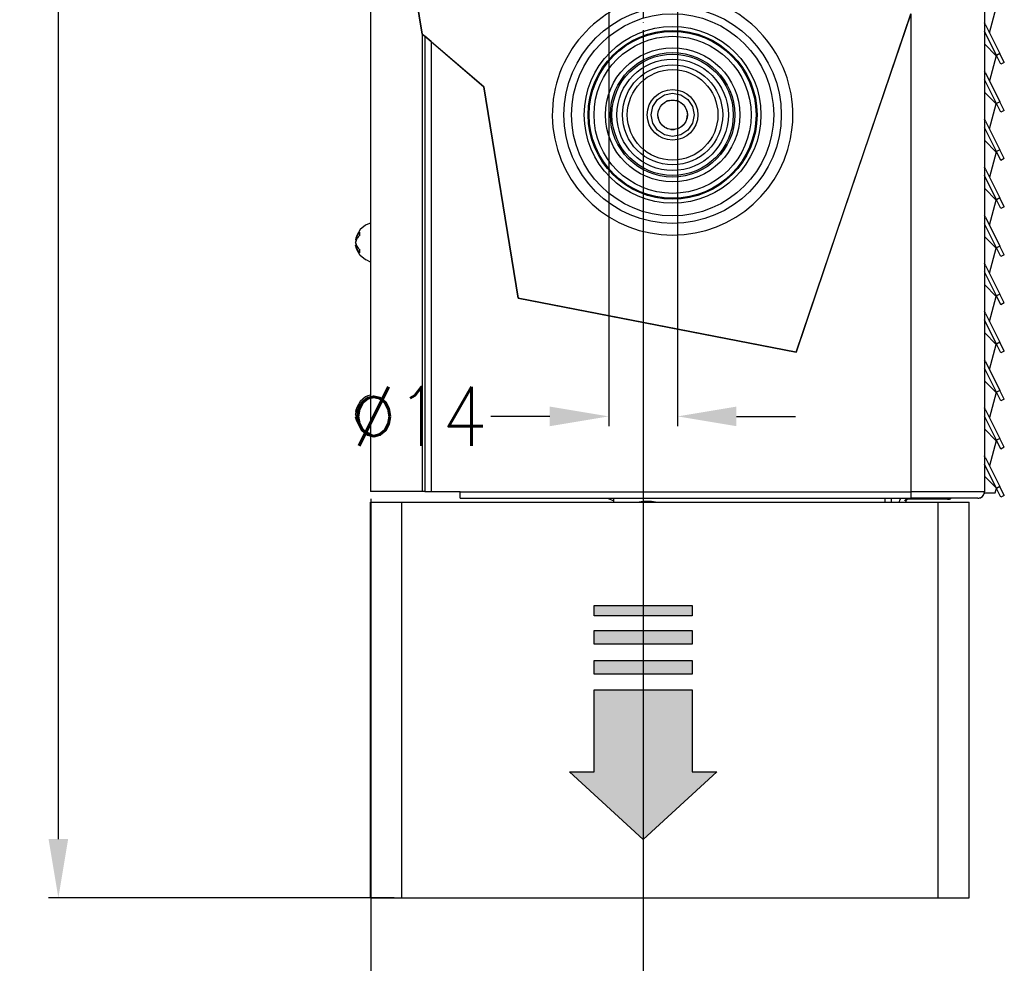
# Model space of a CAD drawing. Header units: inches. Extents: x -626 to 4489, y 2807 to 4201.
# Tile 18 of 52: x 1106 to 1306, y 3303 to 3495. Entities that reach past the tile are written whole.
import ezdxf

# ---------------------------------------------------------------- set-up
doc = ezdxf.new("R2010")
doc.units = ezdxf.units.IN
doc.linetypes.add('PHANTOM', pattern=[13, 10, -1, 0, -1, 0, -1])
doc.layers.add('1', color=7, linetype='Continuous')
doc.styles.add('CONVERTER_11', font='txt.shx', dxfattribs={"width": 0.9})
doc.dimstyles.new('ME10_DIM_14', dxfattribs={"dimtxt": 12, "dimasz": 12, "dimexe": 2, "dimexo": 1.5, "dimgap": 2, "dimtad": 1, "dimdsep": 46, "dimtxsty": 'CONVERTER_11', "dimsah": 1, "dimcen": 0.09, "dimclrd": 2, "dimclre": 2, "dimclrt": 2, "dimadec": 0, "dimazin": 0, "dimtfac": 1, "dimtdec": 4, "dimtofl": 0, "dimtmove": 0, "dimatfit": 0, "dimfxl": 1, "dimtolj": 1, "dimtzin": 0, "dimarcsym": 0})
doc.dimstyles.new('ME10_DIM_47', dxfattribs={"dimtxt": 12, "dimasz": 12, "dimexe": 2, "dimexo": 1.5, "dimgap": 2, "dimtad": 1, "dimdsep": 46, "dimtxsty": 'CONVERTER_11', "dimsah": 1, "dimcen": 0.09, "dimclrd": 2, "dimclre": 2, "dimclrt": 2, "dimadec": 0, "dimazin": 0, "dimtfac": 1, "dimtdec": 4, "dimtofl": 0, "dimtmove": 0, "dimatfit": 0, "dimfxl": 1, "dimtolj": 1, "dimtzin": 0, "dimarcsym": 0})
doc.dimstyles.new('ME10_DIM_50', dxfattribs={"dimtxt": 12, "dimasz": 12, "dimexe": 2, "dimexo": 1.5, "dimgap": 2, "dimtad": 1, "dimdsep": 46, "dimtxsty": 'CONVERTER_11', "dimsah": 1, "dimcen": 0.09, "dimclrd": 2, "dimclre": 2, "dimclrt": 2, "dimadec": 0, "dimazin": 0, "dimtfac": 1, "dimtdec": 4, "dimtofl": 0, "dimtmove": 0, "dimatfit": 0, "dimfxl": 1, "dimtolj": 1, "dimtzin": 0, "dimarcsym": 0})

# ---------------------------------------------------------------- blocks, each defined once
blk = doc.blocks.new('*D147')
at = {"layer": '1', "color": 3, "lineweight": -2, "transparency": 16777216}
for p, q in [((1225.49, 3499.46), (1225.49, 3412.05)), ((1239.51, 3499.46), (1239.51, 3412.05)), ((1213.49, 3414.05), (1201.49, 3414.05)), ((1251.51, 3414.05), (1263.51, 3414.05))]:
    blk.add_line(p, q, dxfattribs=at)
at = {"layer": '1', "color": 3, "transparency": 16777216}
for points in [[(1213.49, 3416.05), (1213.49, 3412.05), (1225.49, 3414.05)], [(1251.51, 3416.05), (1251.51, 3412.05), (1239.51, 3414.05)]]:
    blk.add_solid(points, dxfattribs=at)
at = {"layer": 'Defpoints', "color": 0, "transparency": 16777216}
for p in [(1225.49, 3500.96), (1239.51, 3500.96), (1225.49, 3414.05)]:
    blk.add_point(p, dxfattribs=at)
at = {"layer": '1', "color": 3, "transparency": 16777216, "insert": (1186.89, 3414.05), "char_height": 12, "attachment_point": 5, "rotation": 0.0001, "style": 'CONVERTER_11'}
blk.add_mtext('\\A1;Ø14', dxfattribs=at)
blk = doc.blocks.new('*D114')
at = {"layer": '1', "color": 3, "lineweight": -2, "transparency": 16777216}
for p, q in [((1232.5, 3492.73), (1232.5, 3236.97)), ((1177, 3397.27), (1177, 3236.97)), ((1165, 3238.97), (1153, 3238.97)), ((1244.5, 3238.97), (1256.5, 3238.97))]:
    blk.add_line(p, q, dxfattribs=at)
at = {"layer": '1', "color": 3, "transparency": 16777216}
for points in [[(1165, 3240.97), (1165, 3236.97), (1177, 3238.97)], [(1244.5, 3240.97), (1244.5, 3236.97), (1232.5, 3238.97)]]:
    blk.add_solid(points, dxfattribs=at)
at = {"layer": 'Defpoints', "color": 0, "transparency": 16777216}
for p in [(1232.5, 3494.23), (1177, 3398.77), (1177, 3238.97)]:
    blk.add_point(p, dxfattribs=at)
at = {"layer": '1', "color": 3, "transparency": 16777216, "insert": (1134.8, 3238.97), "char_height": 12, "attachment_point": 5, "rotation": 0.0001, "style": 'CONVERTER_11'}
blk.add_mtext('\\A1;55.5', dxfattribs=at)
blk = doc.blocks.new('*D117')
at = {"layer": '1', "color": 3, "lineweight": -2, "transparency": 16777216}
for p, q in [((1177.85, 4035.97), (1111.39, 4035.97)), ((1113.39, 4023.97), (1113.39, 3690.57)), ((1113.39, 3327.97), (1113.39, 3661.37)), ((1181.78, 3315.97), (1111.39, 3315.97))]:
    blk.add_line(p, q, dxfattribs=at)
at = {"layer": '1', "color": 3, "transparency": 16777216}
for points in [[(1111.39, 4023.97), (1115.39, 4023.97), (1113.39, 4035.97)], [(1111.39, 3327.97), (1115.39, 3327.97), (1113.39, 3315.97)]]:
    blk.add_solid(points, dxfattribs=at)
at = {"layer": 'Defpoints', "color": 0, "transparency": 16777216}
for p in [(1113.39, 4035.97), (1179.35, 4035.97), (1183.28, 3315.97)]:
    blk.add_point(p, dxfattribs=at)
at = {"layer": '1', "color": 3, "transparency": 16777216, "insert": (1113.39, 3675.97), "char_height": 12, "attachment_point": 5, "rotation": 90, "style": 'CONVERTER_11'}
blk.add_mtext('\\A1;719', dxfattribs=at)

msp = doc.modelspace()

# ---------------------------------------------------------------- hatches: boundary and pattern name
at = {"layer": '1', "linetype": 'Continuous'}
for points in [[(1242.499, 3375.522), (1242.499, 3373.439), (1222.499, 3373.439), (1222.499, 3375.522)], [(1242.499, 3370.462), (1242.499, 3367.664), (1222.499, 3367.664), (1222.499, 3370.462)], [(1242.499, 3364.327), (1242.499, 3361.559), (1222.499, 3361.559), (1222.499, 3364.327)], [(1242.499, 3358.37), (1242.499, 3341.628), (1247.499, 3341.628), (1232.499, 3327.875), (1217.499, 3341.628), (1222.499, 3341.628), (1222.499, 3358.37)]]:
    msp.add_hatch(color=2, dxfattribs=at).paths.add_polyline_path(points)

# ---------------------------------------------------------------- linework, layer by layer
at = {"color": 7, "linetype": 'Continuous'}
for p, q in [((1176.999, 3704.372), (1176.999, 3398.772)), ((1301.999, 3705.672), (1301.999, 3398.672)), ((1303.044, 3492.198), (1304.411, 3497.299)), ((1302.033, 3494.153), (1301.999, 3494.197)), ((1302.245, 3493.798), (1305.167, 3487.949)), ((1304.451, 3487.591), (1301.999, 3492.499)), ((1187.999, 3491.497), (1187.999, 3398.772)), ((1301.999, 3489.91), (1304.411, 3487.499)), ((1305.345, 3485.802), (1304.451, 3487.591)), ((1306.061, 3486.159), (1305.167, 3487.949)), ((1304.411, 3487.499), (1303.044, 3482.398)), ((1306.061, 3486.159), (1305.345, 3485.802)), ((1302.033, 3484.353), (1301.999, 3484.397)), ((1302.245, 3483.998), (1305.167, 3478.149)), ((1304.451, 3477.791), (1301.999, 3482.699)), ((1235.402, 3478.569), (1236.823, 3479.519)), ((1236.823, 3479.519), (1238.499, 3479.852)), ((1238.499, 3479.852), (1240.176, 3479.519)), ((1240.176, 3479.519), (1241.597, 3478.569)), ((1304.411, 3477.699), (1301.999, 3480.11)), ((1234.453, 3477.148), (1235.402, 3478.569)), ((1236.302, 3477.485), (1236.571, 3477.77)), ((1236.571, 3477.77), (1236.899, 3477.986)), ((1237.061, 3478.093), (1237.153, 3478.153)), ((1237.808, 3478.391), (1237.917, 3478.404)), ((1238.109, 3478.426), (1238.499, 3478.472)), ((1238.499, 3478.472), (1238.889, 3478.426)), ((1239.082, 3478.404), (1239.191, 3478.391)), ((1239.846, 3478.153), (1239.937, 3478.093)), ((1240.1, 3477.986), (1240.428, 3477.77)), ((1240.428, 3477.77), (1240.697, 3477.485)), ((1241.597, 3478.569), (1242.546, 3477.148)), ((1303.044, 3472.598), (1304.411, 3477.699)), ((1305.345, 3476.002), (1304.451, 3477.791)), ((1306.061, 3476.359), (1305.167, 3478.149)), ((1234.119, 3475.472), (1234.453, 3477.148)), ((1235.522, 3475.601), (1235.545, 3475.993)), ((1235.545, 3475.993), (1235.658, 3476.369)), ((1235.713, 3476.555), (1235.745, 3476.66)), ((1236.093, 3477.264), (1236.168, 3477.343)), ((1240.831, 3477.343), (1240.906, 3477.264)), ((1241.254, 3476.66), (1241.286, 3476.555)), ((1241.341, 3476.369), (1241.454, 3475.993)), ((1241.454, 3475.993), (1241.477, 3475.601)), ((1242.546, 3477.148), (1242.879, 3475.472)), ((1306.061, 3476.359), (1305.345, 3476.002)), ((1234.453, 3473.796), (1234.119, 3475.472)), ((1235.402, 3472.375), (1234.453, 3473.796)), ((1235.504, 3475.298), (1235.511, 3475.407)), ((1235.669, 3474.511), (1235.625, 3474.612)), ((1235.901, 3473.972), (1235.746, 3474.333)), ((1236.136, 3473.657), (1235.901, 3473.972)), ((1241.097, 3473.972), (1240.863, 3473.657)), ((1241.253, 3474.333), (1241.097, 3473.972)), ((1241.373, 3474.612), (1241.33, 3474.511)), ((1241.488, 3475.407), (1241.494, 3475.298)), ((1242.546, 3473.796), (1241.597, 3472.375)), ((1242.879, 3475.472), (1242.546, 3473.796)), ((1302.033, 3474.553), (1301.999, 3474.597)), ((1302.245, 3474.198), (1305.167, 3468.349)), ((1236.823, 3471.425), (1235.402, 3472.375)), ((1236.317, 3473.413), (1236.252, 3473.501)), ((1236.949, 3472.916), (1236.851, 3472.966)), ((1237.473, 3472.653), (1237.123, 3472.829)), ((1237.855, 3472.562), (1237.473, 3472.653)), ((1238.151, 3472.492), (1238.044, 3472.518)), ((1238.954, 3472.518), (1238.848, 3472.492)), ((1239.525, 3472.653), (1239.143, 3472.562)), ((1239.876, 3472.829), (1239.525, 3472.653)), ((1240.148, 3472.966), (1240.05, 3472.916)), ((1241.597, 3472.375), (1240.176, 3471.425)), ((1240.747, 3473.501), (1240.682, 3473.413)), ((1304.451, 3467.991), (1301.999, 3472.899)), ((1238.499, 3471.092), (1236.823, 3471.425)), ((1240.176, 3471.425), (1238.499, 3471.092)), ((1304.411, 3467.899), (1301.999, 3470.31)), ((1304.411, 3467.899), (1303.044, 3462.798)), ((1305.345, 3466.202), (1304.451, 3467.991)), ((1306.061, 3466.559), (1305.167, 3468.349)), ((1306.061, 3466.559), (1305.345, 3466.202)), ((1302.033, 3464.753), (1301.999, 3464.797)), ((1302.245, 3464.398), (1305.167, 3458.549)), ((1304.451, 3458.191), (1301.999, 3463.099)), ((1301.999, 3460.51), (1304.411, 3458.099)), ((1303.044, 3452.998), (1304.411, 3458.099)), ((1305.345, 3456.402), (1304.451, 3458.191)), ((1306.061, 3456.759), (1305.167, 3458.549)), ((1306.061, 3456.759), (1305.345, 3456.402)), ((1302.033, 3454.953), (1301.999, 3454.997)), ((1302.245, 3454.598), (1305.167, 3448.749)), ((1174.866, 3452.093), (1174.149, 3450.867)), ((1175.965, 3453.003), (1174.866, 3452.093)), ((1176.453, 3453.233), (1175.965, 3453.003)), ((1176.999, 3453.387), (1176.453, 3453.233)), ((1304.451, 3448.391), (1301.999, 3453.299)), ((1174.009, 3450.336), (1173.938, 3450.038)), ((1173.947, 3450.096), (1173.938, 3450.038)), ((1173.938, 3450.038), (1174.104, 3450.038)), ((1173.961, 3449.342), (1173.938, 3449.472)), ((1173.983, 3449.666), (1174.02, 3449.83)), ((1174.149, 3450.867), (1174.009, 3450.336)), ((1174.02, 3449.83), (1174.104, 3450.038)), ((1304.411, 3448.299), (1301.999, 3450.71)), ((1174.104, 3448.906), (1173.938, 3448.906)), ((1174.149, 3448.077), (1173.938, 3448.906)), ((1173.983, 3449.278), (1173.961, 3449.342)), ((1174.866, 3446.851), (1174.149, 3448.077)), ((1303.044, 3443.198), (1304.411, 3448.299)), ((1305.345, 3446.602), (1304.451, 3448.391)), ((1306.061, 3446.959), (1305.167, 3448.749)), ((1175.965, 3445.941), (1174.866, 3446.851)), ((1176.204, 3445.844), (1175.965, 3445.941)), ((1176.999, 3445.489), (1176.204, 3445.844)), ((1306.061, 3446.959), (1305.345, 3446.602)), ((1302.033, 3445.153), (1301.999, 3445.197)), ((1304.451, 3438.591), (1301.999, 3443.499)), ((1302.245, 3444.798), (1305.167, 3438.949)), ((1304.411, 3438.499), (1301.999, 3440.91)), ((1303.044, 3433.398), (1304.411, 3438.499)), ((1305.345, 3436.802), (1304.451, 3438.591)), ((1306.061, 3437.159), (1305.167, 3438.949)), ((1306.061, 3437.159), (1305.345, 3436.802)), ((1302.033, 3435.353), (1301.999, 3435.397)), ((1304.451, 3428.791), (1301.999, 3433.699)), ((1302.245, 3434.998), (1305.167, 3429.149)), ((1304.411, 3428.699), (1301.999, 3431.11)), ((1303.044, 3423.598), (1304.411, 3428.699)), ((1305.345, 3427.002), (1304.451, 3428.791)), ((1306.061, 3427.359), (1305.167, 3429.149)), ((1302.033, 3425.553), (1301.999, 3425.597)), ((1306.061, 3427.359), (1305.345, 3427.002)), ((1304.451, 3418.991), (1301.999, 3423.899)), ((1302.245, 3425.198), (1305.167, 3419.349)), ((1301.999, 3421.31), (1304.411, 3418.899)), ((1175.965, 3418.003), (1174.866, 3417.093)), ((1176.453, 3418.233), (1175.965, 3418.003)), ((1176.999, 3418.387), (1176.453, 3418.233)), ((1304.411, 3418.899), (1303.044, 3413.798)), ((1305.345, 3417.202), (1304.451, 3418.991)), ((1306.061, 3417.559), (1305.167, 3419.349)), ((1306.061, 3417.559), (1305.345, 3417.202)), ((1174.149, 3415.867), (1174.009, 3415.336)), ((1174.866, 3417.093), (1174.149, 3415.867)), ((1302.033, 3415.753), (1301.999, 3415.797)), ((1302.245, 3415.398), (1305.167, 3409.549)), ((1174.009, 3415.336), (1173.938, 3415.038)), ((1173.947, 3415.096), (1173.938, 3415.038)), ((1173.938, 3415.038), (1174.104, 3415.038)), ((1173.961, 3414.342), (1173.938, 3414.472)), ((1174.104, 3413.906), (1173.938, 3413.906)), ((1174.149, 3413.077), (1173.938, 3413.906)), ((1173.983, 3414.278), (1173.961, 3414.342)), ((1173.983, 3414.666), (1174.02, 3414.83)), ((1174.02, 3414.83), (1174.104, 3415.038)), ((1304.451, 3409.191), (1301.999, 3414.099)), ((1174.866, 3411.851), (1174.149, 3413.077)), ((1175.965, 3410.941), (1174.866, 3411.851)), ((1304.411, 3409.099), (1301.999, 3411.51)), ((1176.204, 3410.844), (1175.965, 3410.941)), ((1176.999, 3410.489), (1176.204, 3410.844)), ((1306.061, 3407.759), (1305.167, 3409.549)), ((1304.411, 3409.099), (1303.044, 3403.998)), ((1304.499, 3408.962), (1304.349, 3408.868)), ((1304.392, 3409.029), (1304.499, 3408.962)), ((1304.392, 3409.029), (1304.499, 3408.962)), ((1304.392, 3409.029), (1304.499, 3408.962)), ((1305.345, 3407.402), (1304.451, 3409.191)), ((1306.061, 3407.759), (1305.345, 3407.402)), ((1302.033, 3405.953), (1301.999, 3405.997)), ((1302.245, 3405.598), (1305.167, 3399.749)), ((1304.451, 3399.391), (1301.999, 3404.299)), ((1301.999, 3401.852), (1304.441, 3399.41)), ((1304.197, 3398.5), (1304.441, 3399.41)), ((1305.345, 3397.602), (1304.451, 3399.391)), ((1306.061, 3397.959), (1305.167, 3399.749)), ((1187.499, 3398.772), (1176.999, 3398.772)), ((1187.999, 3398.772), (1187.499, 3398.772)), ((1187.999, 3398.772), (1189.299, 3398.772)), ((1189.299, 3398.772), (1195.199, 3398.772)), ((1195.199, 3398.772), (1195.199, 3398.672)), ((1195.199, 3397.372), (1195.199, 3398.672)), ((1195.199, 3397.372), (1286.999, 3397.372)), ((1225.24, 3397.372), (1226.499, 3396.877)), ((1226.499, 3396.565), (1226.499, 3397.372)), ((1281.799, 3396.575), (1281.799, 3397.372)), ((1282.999, 3397.372), (1282.999, 3396.585)), ((1284.841, 3397.175), (1284.954, 3397.372)), ((1300.699, 3397.372), (1286.999, 3397.372)), ((1295.264, 3397.372), (1295.249, 3397.363)), ((1301.167, 3397.465), (1301.101, 3397.436)), ((1301.595, 3397.735), (1301.569, 3397.706)), ((1301.751, 3397.908), (1301.639, 3397.784)), ((1301.894, 3398.165), (1301.887, 3398.143)), ((1301.971, 3398.402), (1301.929, 3398.272)), ((1301.969, 3398.5), (1304.197, 3398.5)), ((1301.981, 3398.5), (1301.971, 3398.402)), ((1306.061, 3397.959), (1305.345, 3397.602)), ((1284.688, 3396.598), (1284.795, 3397.025)), ((1294.499, 3397.162), (1286.25, 3397.162))]:
    msp.add_line(p, q, dxfattribs=at)
at = {"color": 12, "linetype": 'Continuous'}
for p, q in [((1182.499, 3522.927), (1187.499, 3491.927)), ((1263.656, 3427.151), (1286.999, 3496.058)), ((1187.499, 3491.927), (1187.999, 3491.497)), ((1189.299, 3490.38), (1187.999, 3491.497)), ((1189.299, 3490.38), (1200.028, 3481.162)), ((1200.028, 3481.162), (1207.028, 3438.162)), ((1207.028, 3438.162), (1263.656, 3427.151))]:
    msp.add_line(p, q, dxfattribs=at)
at = {"color": 9, "linetype": 'Continuous'}
for p, q in [((1286.999, 3496.058), (1286.999, 3398.672)), ((1187.499, 3491.927), (1187.499, 3398.772)), ((1189.299, 3490.38), (1189.299, 3398.772)), ((1305.167, 3487.949), (1304.451, 3487.591)), ((1305.167, 3478.149), (1304.451, 3477.791)), ((1305.167, 3468.349), (1304.451, 3467.991)), ((1305.167, 3458.549), (1304.451, 3458.191)), ((1305.167, 3448.749), (1304.451, 3448.391)), ((1305.167, 3438.949), (1304.451, 3438.591)), ((1305.167, 3429.149), (1304.451, 3428.791)), ((1305.167, 3419.349), (1304.451, 3418.991)), ((1305.167, 3409.549), (1304.451, 3409.191)), ((1305.167, 3399.749), (1304.451, 3399.391)), ((1195.199, 3398.672), (1286.999, 3398.672)), ((1286.999, 3398.672), (1286.999, 3397.372)), ((1301.999, 3398.672), (1286.999, 3398.672))]:
    msp.add_line(p, q, dxfattribs=at)
for radius in [22.141, 20.586, 18, 16, 13.666, 12.67, 12.349, 11.352, 10.198, 9.227, 5.151]:
    msp.add_circle((1238.499, 3475.472), radius, dxfattribs=at)
at = {"color": 7, "linetype": 'Continuous'}
for radius in [17.2, 17, 3]:
    msp.add_circle((1238.499, 3475.472), radius, dxfattribs=at)
for centre, radius, start, end in [((1238.499, 3475.472), 24.497, 102, 78), ((1299.74, 3492.547), 2.8, 26.5468, 34.99962), ((1299.74, 3482.747), 2.8, 26.54679, 34.99962), ((1238.499, 3475.472), 3, 103.33325, 116.66656), ((1238.499, 3475.472), 3, 63.33344, 76.66675), ((1238.499, 3475.472), 3, 143.33299, 156.66615), ((1238.499, 3475.472), 3, 23.33385, 36.66701), ((1238.499, 3475.472), 3, 183.33336, 196.66667), ((1238.499, 3475.472), 3, 343.33333, 356.66665), ((1299.74, 3472.947), 2.8, 26.54679, 34.99962), ((1238.499, 3475.472), 3, 223.33333, 236.66667), ((1238.499, 3475.472), 3, 263.33333, 276.66667), ((1238.499, 3475.472), 3, 303.33333, 316.66667), ((1299.74, 3463.147), 2.8, 26.54801, 35.00057), ((1299.74, 3453.347), 2.8, 26.5468, 34.99962), ((1299.74, 3443.547), 2.8, 26.5468, 34.99962), ((1299.74, 3433.747), 2.8, 26.54679, 34.99962), ((1299.74, 3423.947), 2.8, 26.54558, 34.99867), ((1299.74, 3414.147), 2.8, 26.54801, 35.00057), ((1299.74, 3404.347), 2.8, 26.54558, 34.99867), ((1294.499, 3398.662), 1.5, 270.0018, 300.00203), ((1300.699, 3398.672), 1.3, 269.99996, 359.99953), ((1300.699, 3398.672), 1.3, 270.00033, 288.00041), ((1300.699, 3398.672), 1.3, 299.9973, 311.9969), ((1300.699, 3398.672), 1.3, 323.99895, 335.99855), ((1286.25, 3396.662), 1.5, 159.99942, 165.99941), ((1286.25, 3396.662), 0.5, 89.99919, 165.9995), ((1286.499, 3396.662), 0.5, 89.99916, 180.00084)]:
    msp.add_arc(centre, radius, start, end, dxfattribs=at)
for points in [[(1174.766, 3451.523), (1174.451, 3451.186), (1174.205, 3450.821), (1174.033, 3450.436), (1173.938, 3450.038)], [(1174.766, 3451.523), (1174.742, 3451.24), (1174.766, 3450.957)], [(1174.766, 3450.957), (1174.451, 3450.62), (1174.205, 3450.256), (1174.033, 3449.87), (1173.938, 3449.472)], [(1173.938, 3449.472), (1174.033, 3449.074), (1174.205, 3448.689), (1174.451, 3448.324), (1174.766, 3447.987)], [(1173.938, 3448.906), (1174.033, 3448.508), (1174.205, 3448.123), (1174.451, 3447.758), (1174.766, 3447.421)], [(1174.766, 3447.987), (1174.742, 3447.704), (1174.766, 3447.421)], [(1174.766, 3416.523), (1174.451, 3416.186), (1174.205, 3415.821), (1174.033, 3415.436), (1173.938, 3415.038)], [(1174.766, 3415.957), (1174.451, 3415.62), (1174.205, 3415.256), (1174.033, 3414.87), (1173.938, 3414.472)], [(1174.766, 3416.523), (1174.742, 3416.24), (1174.766, 3415.957)], [(1173.938, 3414.472), (1174.033, 3414.074), (1174.205, 3413.689), (1174.451, 3413.324), (1174.766, 3412.987)], [(1173.938, 3413.906), (1174.033, 3413.508), (1174.205, 3413.123), (1174.451, 3412.758), (1174.766, 3412.421)], [(1174.766, 3412.987), (1174.742, 3412.704), (1174.766, 3412.421)]]:
    msp.add_spline(points, degree=3, dxfattribs=at)
at = {"layer": '1', "color": 12, "linetype": 'Continuous'}
for p, q in [((1187.499, 3491.927), (1182.499, 3522.927)), ((1286.999, 3496.058), (1275.24, 3461.345)), ((1200.028, 3481.162), (1187.499, 3491.927)), ((1207.028, 3438.162), (1200.028, 3481.162)), ((1275.24, 3461.345), (1263.656, 3427.151)), ((1227.656, 3434.151), (1207.028, 3438.162)), ((1263.656, 3427.151), (1227.656, 3434.151))]:
    msp.add_line(p, q, dxfattribs=at)
at = {"layer": '1', "color": 2, "linetype": 'PHANTOM'}
msp.add_line((1232.499, 3518.478), (1232.499, 3494.235), dxfattribs=at)
at = {"layer": '1', "color": 7, "linetype": 'Continuous'}
for p, q in [((1176.999, 3315.967), (1176.999, 3396.565)), ((1176.999, 3396.565), (1183.277, 3396.565)), ((1183.277, 3396.565), (1183.277, 3315.967)), ((1183.277, 3396.565), (1226.499, 3396.565)), ((1226.499, 3396.565), (1227.292, 3396.565)), ((1227.292, 3396.565), (1231.711, 3396.565)), ((1231.711, 3396.565), (1235.039, 3396.565)), ((1235.039, 3396.565), (1280.499, 3396.565)), ((1280.499, 3396.565), (1281.799, 3396.575)), ((1281.799, 3396.575), (1282.999, 3396.585)), ((1282.999, 3396.585), (1284.688, 3396.598)), ((1284.688, 3396.598), (1285.34, 3396.603)), ((1285.34, 3396.603), (1285.721, 3396.606)), ((1285.34, 3396.603), (1298.896, 3396.603)), ((1292.618, 3315.967), (1292.618, 3396.565)), ((1298.896, 3315.967), (1298.896, 3396.603)), ((1176.999, 3315.967), (1183.277, 3315.967)), ((1183.277, 3315.967), (1292.618, 3315.967)), ((1292.618, 3315.967), (1298.896, 3315.967))]:
    msp.add_line(p, q, dxfattribs=at)
at = {"layer": '1', "color": 2, "linetype": 'Continuous'}
for p, q in [((1222.499, 3375.522), (1242.499, 3375.522)), ((1222.499, 3373.439), (1222.499, 3375.522)), ((1242.499, 3375.522), (1242.499, 3373.439)), ((1242.499, 3373.439), (1222.499, 3373.439)), ((1222.499, 3370.462), (1242.499, 3370.462)), ((1222.499, 3367.664), (1222.499, 3370.462)), ((1242.499, 3370.462), (1242.499, 3367.664)), ((1242.499, 3367.664), (1222.499, 3367.664)), ((1222.499, 3364.327), (1242.499, 3364.327)), ((1222.499, 3361.559), (1222.499, 3364.327)), ((1242.499, 3364.327), (1242.499, 3361.559)), ((1242.499, 3361.559), (1222.499, 3361.559)), ((1222.499, 3358.37), (1242.499, 3358.37)), ((1222.499, 3341.628), (1222.499, 3358.37)), ((1242.499, 3358.37), (1242.499, 3341.628)), ((1232.499, 3327.875), (1217.499, 3341.628)), ((1217.499, 3341.628), (1222.499, 3341.628)), ((1247.499, 3341.628), (1232.499, 3327.875)), ((1242.499, 3341.628), (1247.499, 3341.628))]:
    msp.add_line(p, q, dxfattribs=at)
at = {"layer": '1', "color": 7, "linetype": 'Continuous'}
msp.add_arc((1233.375, 3388.341), 8.391, 78.56273, 101.43727, dxfattribs=at)

# ---------------------------------------------------------------- dimensions: what is measured, and where the dimension line sits
at = {"layer": '1', "color": 3}
dim = msp.add_linear_dim(base=(1113.387, 4035.972), p1=(1183.277, 3315.967), p2=(1179.347, 4035.972), angle=90, text='719', dimstyle='ME10_DIM_50', override={"dimclrd": 3, "dimclre": 3, "dimclrt": 3}, dxfattribs=at)
dim.commit()
dim.dimension.update_dxf_attribs({"geometry": '*D117', "text_midpoint": (1113.387, 3675.97), "text_rotation": 90})
dim = msp.add_linear_dim(base=(1225.487, 3414.049), p1=(1239.512, 3500.965), p2=(1225.487, 3500.965), text='Ø14', dimstyle='ME10_DIM_14', override={"dimpost": 'Ø<>', "dimclrd": 3, "dimclre": 3, "dimclrt": 3}, dxfattribs=at)
dim.commit()
dim.dimension.update_dxf_attribs({"geometry": '*D147', "text_midpoint": (1186.887, 3414.049), "text_rotation": 0.00014})
dim = msp.add_linear_dim(base=(1176.999, 3238.973), p1=(1232.499, 3494.235), p2=(1176.999, 3398.772), dimstyle='ME10_DIM_47', override={"dimclrd": 3, "dimclre": 3, "dimclrt": 3}, dxfattribs=at)
dim.commit()
dim.dimension.update_dxf_attribs({"geometry": '*D114', "text_midpoint": (1134.799, 3238.973), "text_rotation": 0.00014})

doc.saveas('drawing.dxf')
